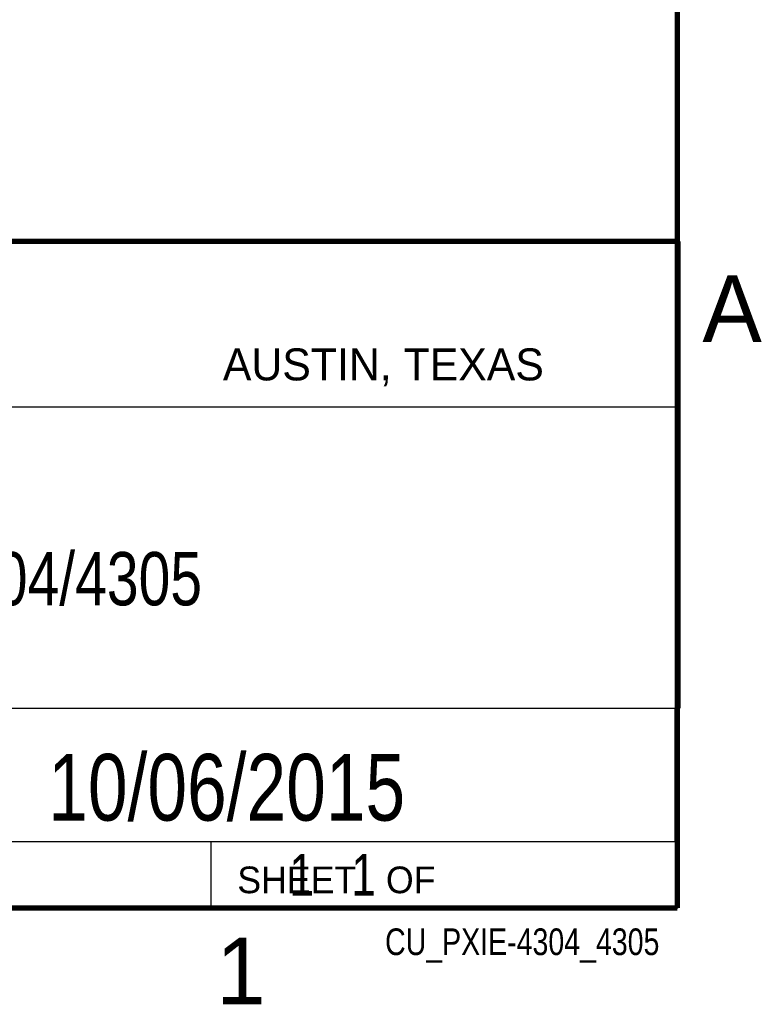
# Model space of a CAD drawing. Header units: inches. Extents: x 0 to 34, y 0 to 22.
# Tile 41 of 43: x 31 to 33.8, y 0.1 to 3.8. Entities that reach past the tile are written whole.
import ezdxf

# ---------------------------------------------------------------- set-up
doc = ezdxf.new("R2010")
doc.units = ezdxf.units.IN
doc.header["$LTSCALE"] = 1.87
doc.header["$MEASUREMENT"] = 0
doc.layers.get('0').update_dxf_attribs({"linetype": 'CONTINUOUS'})
doc.layers.add('DETAIL', color=7, linetype='CONTINUOUS')
doc.layers.add('NOTE', color=7, linetype='CONTINUOUS')
doc.styles.get("Standard").update_dxf_attribs({"font": 'txt', "width": 0.8})
doc.styles.add('TEXTSTYLE_2', font='txt')

msp = doc.modelspace()

# ---------------------------------------------------------------- linework, layer by layer
at = {"color": 2, "linetype": 'CONTINUOUS'}
for p, q in [((28.3793, 3.0003), (33.5093, 3.0003)), ((33.5093, 3.0003), (33.5093, 1.2503)), ((28.7231, 2.38), (33.5, 2.38)), ((28.3793, 1.2503), (33.5093, 1.2503)), ((30.13, 1.2499), (33.49, 1.2499)), ((33.49, 1.2499), (33.49, 0.7499)), ((28.38, 0.75), (33.5, 0.75)), ((30.13, 0.7499), (33.49, 0.7499)), ((31.75, 0.75), (33.5, 0.75)), ((31.75, 0.75), (31.75, 0.5)), ((33.5, 0.75), (33.5, 0.5)), ((31.75, 0.5), (33.5, 0.5)), ((32.4953, 0.5017), (33.4953, 0.5017)), ((32.4953, 0.5017), (32.4953, 0.5012)), ((32.4953, 0.5012), (33.4953, 0.5012)), ((33.4953, 0.5017), (33.4953, 0.5012))]:
    msp.add_line(p, q, dxfattribs=at)
at = {"color": 7, "linetype": 'CONTINUOUS', "const_width": 0.02}
for points in [[(33.5, 0.5), (33.5, 21.5)], [(25.58, 3), (33.5, 3)], [(0.5, 0.5), (33.5, 0.5)]]:
    msp.add_lwpolyline(points, dxfattribs=at)

# ---------------------------------------------------------------- texts
at = {"color": 2, "linetype": 'CONTINUOUS', "attachment_point": 1, "line_spacing_factor": 0.9, "style": 'TEXTSTYLE_2'}
for s, insert, char_height, width in [('A', (33.5939, 2.8728), 0.25, 0.25), ('AUSTIN, TEXAS', (31.7957, 2.599), 0.12, 1.56), ('SHEET   OF', (31.8499, 0.6557), 0.1, 1), ('1', (31.7706, 0.389), 0.25, 0.25)]:
    msp.add_mtext(s, dxfattribs=dict(at, insert=insert, char_height=char_height, width=width))
at = {"layer": 'DETAIL', "color": 7, "linetype": 'CONTINUOUS', "insert": (31.8125, 0.7031), "char_height": 0.15625, "width": 1.25, "attachment_point": 1, "line_spacing_factor": 0.9}
msp.add_mtext('     1   1', dxfattribs=at)
at = {"layer": 'DETAIL', "color": 2, "linetype": 'CONTINUOUS', "insert": (33.4328, 0.4236), "char_height": 0.1, "width": 1.36, "attachment_point": 3, "line_spacing_factor": 0.9}
msp.add_mtext('CU_PXIE-4304_4305', dxfattribs=at)
at = {"layer": 'NOTE', "color": 7, "linetype": 'CONTINUOUS', "attachment_point": 2, "line_spacing_factor": 0.9}
for s, insert, char_height, width in [('PXIe-4304/4305', (30.9443, 1.8353), 0.2, 2.24), ('10/06/2015', (31.81, 1.078), 0.25, 2)]:
    msp.add_mtext(s, dxfattribs=dict(at, insert=insert, char_height=char_height, width=width))

doc.saveas('drawing.dxf')
